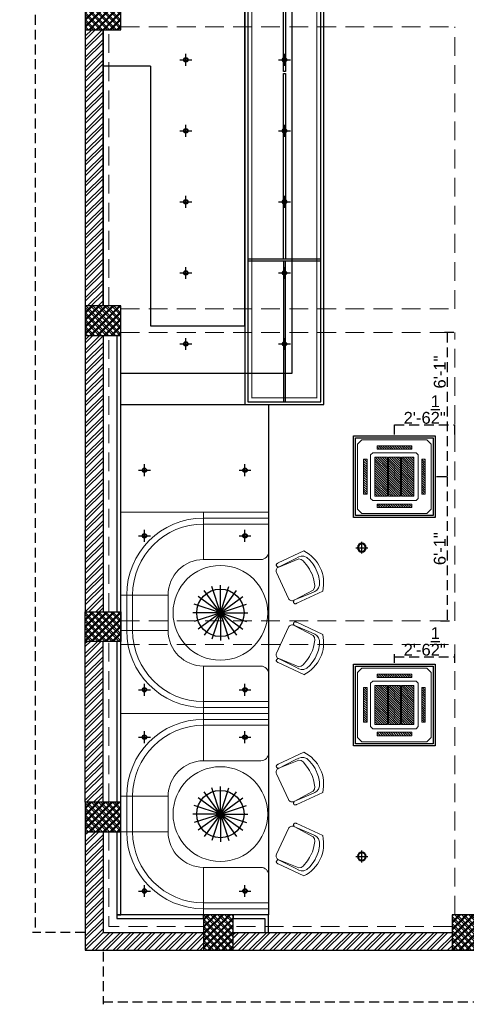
# Model space of a CAD drawing. Header units: inches. Extents: x 105152 to 158499, y 12149 to 30915.
# Tile 14 of 256: x 123135 to 123361, y 17377 to 17876. Entities that reach past the tile are written whole.
import ezdxf

# ---------------------------------------------------------------- set-up
doc = ezdxf.new("R2010")
doc.units = ezdxf.units.IN
doc.header["$MEASUREMENT"] = 0
doc.header["$PDMODE"] = 34
doc.linetypes.add('HIDDEN', pattern=[0.375, 0.25, -0.125])
for name, color, linetype, lineweight in [('-AC-EQUEPMENT', 1, 'Continuous', 20), ('PD_COLUMN', 2, 'Continuous', 60), ('PD_ELEVATION_03', 80, 'Continuous', 25), ('PD_HATCH', 45, 'Continuous', 9)]:
    doc.layers.add(name, color=color, linetype=linetype, lineweight=lineweight)
doc.layers.add('15w led', color=7, linetype='Continuous', true_color=0xe600e6)
doc.layers.add('PD_BASE', color=8, linetype='Continuous', transparency=0.5)
doc.layers.add('PD_DIMENSION', color=101, linetype='Continuous')
doc.layers.add('PD_LIGHTING', color=23, linetype='Continuous')
doc.styles.get("Standard").update_dxf_attribs({"font": 'arial.ttf', "height": 6})
doc.dimstyles.new('ISO-10', dxfattribs={"dimtxt": 6, "dimasz": 0.5, "dimexe": 1.25, "dimexo": 0.625, "dimtad": 1, "dimtoh": 1, "dimdec": 1, "dimlunit": 4, "dimtxsty": 'Standard', "dimblk": 'ARCHTICK', "dimcen": 2.5, "dimclrt": 3, "dimadec": 0, "dimazin": 0, "dimtfac": 1, "dimtdec": 1, "dimtmove": 1, "dimatfit": 3, "dimfxl": 1, "dimarcsym": 0})
pattern_1 = [(45, (268611.2745, 44121.918), (-1.767766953, 1.767766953), []), (135, (268611.2745, 44121.918), (-1.767766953, -1.767766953), [])]

# ---------------------------------------------------------------- blocks, each defined once
blk = doc.blocks.new('_ArchTick')
at = {"color": 0, "linetype": 'ByBlock', "const_width": 0.15}
blk.add_lwpolyline([(-0.5, -0.5), (0.5, 0.5)], dxfattribs=at)
blk = doc.blocks.new('*D252')
at = {"layer": 'Defpoints', "color": 0, "ltscale": 20, "transparency": 16777216}
for p in [(123725.99, 17422.43), (123176.99, 17413.43), (123725.99, 17378.27)]:
    blk.add_point(p, dxfattribs=at)
at = {"layer": 'PD_DIMENSION', "color": 0, "linetype": 'HIDDEN', "lineweight": -2, "ltscale": 20, "transparency": 16777216}
for p, q in [((123176.99, 17403.67), (123176.99, 17377.02)), ((123725.99, 17403.67), (123725.99, 17377.02)), ((123176.99, 17378.27), (123725.99, 17378.27))]:
    blk.add_line(p, q, dxfattribs=at)
at = {"layer": 'PD_DIMENSION', "color": 0, "lineweight": -2, "ltscale": 20, "transparency": 16777216, "xscale": 0.5, "yscale": 0.5, "zscale": 0.5, "rotation": 180}
blk.add_blockref('_ArchTick', (123176.99, 17378.27), dxfattribs=at)
at = {"layer": 'PD_DIMENSION', "color": 0, "lineweight": -2, "ltscale": 20, "transparency": 16777216, "xscale": 0.5, "yscale": 0.5, "zscale": 0.5}
blk.add_blockref('_ArchTick', (123725.99, 17378.27), dxfattribs=at)
at = {"layer": 'PD_DIMENSION', "color": 3, "ltscale": 20, "transparency": 16777216, "insert": (123451.49, 17381.95), "char_height": 6, "attachment_point": 5}
blk.add_mtext('45\'-9"', dxfattribs=at)
blk = doc.blocks.new('*D251')
at = {"layer": 'Defpoints', "color": 0, "ltscale": 20, "transparency": 16777216}
for p in [(123176.99, 18343.43), (123142.49, 17413.43), (123176.99, 17413.43)]:
    blk.add_point(p, dxfattribs=at)
at = {"layer": 'PD_DIMENSION', "color": 0, "linetype": 'HIDDEN', "lineweight": -2, "ltscale": 20, "transparency": 16777216}
for p, q in [((123167.89, 18343.43), (123141.24, 18343.43)), ((123142.49, 18343.43), (123142.49, 17413.43)), ((123167.89, 17413.43), (123141.24, 17413.43))]:
    blk.add_line(p, q, dxfattribs=at)
at = {"layer": 'PD_DIMENSION', "color": 0, "lineweight": -2, "ltscale": 20, "transparency": 16777216, "xscale": 0.5, "yscale": 0.5, "zscale": 0.5}
for p, rotation in [((123142.49, 18343.43), 90), ((123142.49, 17413.43), 270)]:
    blk.add_blockref('_ArchTick', p, dxfattribs=dict(at, rotation=rotation))
at = {"layer": 'PD_DIMENSION', "color": 3, "ltscale": 20, "transparency": 16777216, "insert": (123138.8, 17899.16), "char_height": 6, "attachment_point": 5, "rotation": 90}
blk.add_mtext('77\'-6"', dxfattribs=at)
blk = doc.blocks.new('columns2')
at = {"layer": 'PD_HATCH', "lineweight": 5}
h = blk.add_hatch(dxfattribs=at)
h.set_pattern_fill('ANSI37', color=173, scale=20)
h.paths.add_polyline_path([(387, -250), (387, -268), (369, -268), (369, -250)])
h.paths.add_polyline_path([(18, 0), (18, -15), (0, -15), (0, 0)])
h.paths.add_polyline_path([(18, -828), (18, -813), (0, -813), (0, -828)])
h.paths.add_polyline_path([(201, -870), (186, -870), (186, -888), (201, -888)])
h.paths.add_polyline_path([(570, -870), (555, -870), (555, -888), (570, -888)])
h.paths.add_polyline_path([(754.5, -870), (739.5, -870), (739.5, -888), (754.5, -888)])
h.paths.add_polyline_path([(934.5, -870), (919.5, -870), (919.5, -888), (934.5, -888)])
h.paths.add_polyline_path([(385.5, -870), (370.5, -870), (370.5, -888), (385.5, -888)])
h.paths.add_polyline_path([(201, 42), (186, 42), (186, 60), (201, 60)])
h.paths.add_polyline_path([(387, -578), (387, -560), (369, -560), (369, -578)])
h.paths.add_polyline_path([(1116, -731.5), (1116, -716.5), (1098, -716.5), (1098, -731.5)])
h.paths.add_polyline_path([(1116, -111.5), (1116, -96.5), (1098, -96.5), (1098, -111.5)])
h.paths.add_polyline_path([(1116, -561.5), (1116, -576.5), (1098, -576.5), (1098, -561.5)])
h.paths.add_polyline_path([(1116, -251.5), (1116, -266.5), (1098, -266.5), (1098, -251.5)])
h.paths.add_polyline_path([(0, -731.5), (0, -716.5), (18, -716.5), (18, -731.5)])
h.paths.add_polyline_path([(0, -111.5), (0, -96.5), (18, -96.5), (18, -111.5)])
h.paths.add_polyline_path([(0, -406.5), (0, -421.5), (18, -421.5), (18, -406.5)])
h.paths.add_polyline_path([(0, -561.5), (0, -576.5), (18, -576.5), (18, -561.5)])
h.paths.add_polyline_path([(0, -251.5), (0, -266.5), (18, -266.5), (18, -251.5)])
h.paths.add_polyline_path([(993, -111.5), (993, -99.5), (984, -99.5), (984, -111.5)])
h.paths.add_polyline_path([(993, -189.5), (993, -201.5), (984, -201.5), (984, -189.5)])
h.paths.add_polyline_path([(903, -111.5), (903, -99.5), (912, -99.5), (912, -111.5)])
h.paths.add_polyline_path([(903, -189.5), (903, -201.5), (912, -201.5), (912, -189.5)])
h.paths.add_polyline_path([(75, -870), (60, -870), (60, -888), (75, -888)])
h.paths.add_polyline_path([(1116, -870), (1101, -870), (1101, -888), (1116, -888)])
h.paths.add_polyline_path([(75, 42), (60, 42), (60, 60), (75, 60)])
h.paths.add_polyline_path([(570, 42), (555, 42), (555, 60), (570, 60)])
h.paths.add_polyline_path([(754.5, 42), (739.5, 42), (739.5, 60), (754.5, 60)])
h.paths.add_polyline_path([(934.5, 42), (919.5, 42), (919.5, 60), (934.5, 60)])
h.paths.add_polyline_path([(385.5, 42), (370.5, 42), (370.5, 60), (385.5, 60)])
h.paths.add_polyline_path([(1116, 42), (1101, 42), (1101, 60), (1116, 60)])
h.paths.add_polyline_path([(738, -250), (738, -268), (756, -268), (756, -250)])
h.paths.add_polyline_path([(756, -578), (756, -560), (738, -560), (738, -578)])
at = {"layer": 'PD_COLUMN', "color": 173, "lineweight": 5}
for points in [[(0, -406.5), (0, -421.5), (18, -421.5), (18, -406.5)], [(0, -561.5), (0, -576.5), (18, -576.5), (18, -561.5)], [(0, -731.5), (0, -716.5), (18, -716.5), (18, -731.5)], [(18, -828), (18, -813), (0, -813), (0, -828)], [(75, -870), (60, -870), (60, -888), (75, -888)], [(201, -870), (186, -870), (186, -888), (201, -888)]]:
    blk.add_lwpolyline(points, close=True, dxfattribs=at)
at = {"layer": 'PD_HATCH', "color": 173, "linetype": 'HIDDEN', "lineweight": 5, "ltscale": 38}
for p, q in [((0, -561.5), (0, -421.5)), ((12, -561.5), (12, -421.5)), ((18, -420), (187.5, -420)), ((187.5, -563), (187.5, -420)), ((18, -563), (187.5, -563)), ((0, -716.5), (0, -576.5)), ((12, -716.5), (12, -576.5)), ((18, -575), (187.5, -575)), ((187.5, -721), (187.5, -575)), ((18, -721), (187.5, -721)), ((0, -813), (0, -731.5)), ((12, -813), (12, -731.5)), ((18, -733), (187.5, -733)), ((187.5, -870), (187.5, -733)), ((0, -828), (0, -888)), ((12, -828), (12, -876)), ((60, -876), (12, -876)), ((186, -876), (75, -876)), ((60, -888), (0, -888)), ((186, -888), (75, -888))]:
    blk.add_line(p, q, dxfattribs=at)
blk = doc.blocks.new('PENDANT LIGHT')
for q in [(-8.33, 11.26), (-4.42, 13.24), (-0.1, 13.93), (4.23, 13.24), (8.13, 11.26), (-11.42, 8.16), (11.23, 8.16), (-13.41, 4.26), (13.22, 4.26), (-14.1, -0.07), (-13.41, -4.4), (-11.42, -8.3), (-8.33, -11.4), (-4.42, -13.39), (-0.1, -14.07), (4.23, -13.39), (8.13, -11.4), (11.23, -8.3), (13.22, -4.4), (13.9, -0.07)]:
    blk.add_line((-0.1, -0.07), q)
blk.add_circle((-0.1, -0.07), 12)
blk = doc.blocks.new('dgdg')
h = blk.add_hatch()
h.set_pattern_fill('ANSI31', color=256, scale=150)
h.paths.add_polyline_path([(-20, -226), (-60, -226), (-60, -626), (-20, -626)])
h.paths.add_polyline_path([(-175, -71), (-575, -71), (-575, -111), (-175, -111)])
h.paths.add_polyline_path([(-690, -226), (-730, -226), (-730, -626), (-690, -626)])
h.paths.add_polyline_path([(-175, -741), (-575, -741), (-575, -781), (-175, -781)])
h = blk.add_hatch()
h.set_pattern_fill('ANSI31', color=256, scale=150)
h.set_pattern_definition([(45, (17390.127, 13433.387), (-13.258252, 13.258252), [])])
h.paths.add_polyline_path([(-455, -651), (-600, -651), (-600, -201), (-455, -201)])
h.paths.add_polyline_path([(-295, -201), (-150, -201), (-150, -651), (-295, -651)])
h.paths.add_polyline_path([(-305, -651), (-445, -651), (-445, -201), (-305, -201)])
for points in [[(-750, -1), (0, -1), (50, -51), (50, -801), (0, -851), (-750, -851), (-800, -801), (-800, -51)], [(-575, -71), (-175, -71), (-175, -111), (-575, -111)], [(-690, -626), (-690, -226), (-730, -226), (-730, -626)], [(-625, -151), (-125, -151), (-100, -176), (-100, -676), (-125, -701), (-625, -701), (-650, -676), (-650, -176)], [(-60, -626), (-60, -226), (-20, -226), (-20, -626)], [(-575, -781), (-175, -781), (-175, -741), (-575, -741)]]:
    blk.add_lwpolyline(points, close=True)
for points in [[(-455, -651), (-600, -651), (-600, -201), (-455, -201), (-455, -651)], [(-305, -651), (-445, -651), (-445, -201), (-305, -201), (-305, -651)], [(-295, -201), (-150, -201), (-150, -651), (-295, -651), (-295, -201)]]:
    blk.add_lwpolyline(points)
blk = doc.blocks.new('ight 18w')
at = {"lineweight": 25}
for p, q in [((6, 0), (-6, 0)), ((0, 6), (0, -6))]:
    blk.add_line(p, q, dxfattribs=at)
for radius in [4.5, 3.75]:
    blk.add_circle((0, 0), radius, dxfattribs=at)
blk = doc.blocks.new('GFHFGSDF')
at = {"lineweight": 25}
for p, q in [((-3, 0), (3, 0)), ((0, -3), (0, 3))]:
    blk.add_line(p, q, dxfattribs=at)
for radius in [1.12, 0.938]:
    blk.add_circle((0, 0), radius, dxfattribs=at)
blk = doc.blocks.new('*D263')
at = {"layer": 'Defpoints', "color": 0, "ltscale": 20, "transparency": 16777216}
for p in [(123355.49, 17717.43), (123345.49, 17644.43), (123351.5, 17644.43)]:
    blk.add_point(p, dxfattribs=at)
at = {"layer": 'PD_DIMENSION', "color": 0, "linetype": 'HIDDEN', "lineweight": -2, "ltscale": 20, "transparency": 16777216}
for p, q in [((123354.87, 17717.43), (123350.25, 17717.43)), ((123351.5, 17717.43), (123351.5, 17644.43)), ((123346.12, 17644.43), (123352.75, 17644.43))]:
    blk.add_line(p, q, dxfattribs=at)
at = {"layer": 'PD_DIMENSION', "color": 0, "lineweight": -2, "ltscale": 20, "transparency": 16777216, "xscale": 0.5, "yscale": 0.5, "zscale": 0.5}
for p, rotation in [((123351.5, 17717.43), 90), ((123351.5, 17644.43), 270)]:
    blk.add_blockref('_ArchTick', p, dxfattribs=dict(at, rotation=rotation))
at = {"layer": 'PD_DIMENSION', "color": 3, "ltscale": 20, "transparency": 16777216, "insert": (123347.81, 17697.44), "char_height": 6, "attachment_point": 5, "rotation": 90}
blk.add_mtext('6\'-1"', dxfattribs=at)
blk = doc.blocks.new('*D264')
at = {"layer": 'Defpoints', "color": 0, "ltscale": 20, "transparency": 16777216}
for p in [(123345.49, 17644.43), (123347.6, 17571.43), (123351.5, 17571.43)]:
    blk.add_point(p, dxfattribs=at)
at = {"layer": 'PD_DIMENSION', "color": 0, "linetype": 'HIDDEN', "lineweight": -2, "ltscale": 20, "transparency": 16777216}
for p, q in [((123346.12, 17644.43), (123352.75, 17644.43)), ((123351.5, 17644.43), (123351.5, 17571.43)), ((123348.23, 17571.43), (123352.75, 17571.43))]:
    blk.add_line(p, q, dxfattribs=at)
at = {"layer": 'PD_DIMENSION', "color": 0, "lineweight": -2, "ltscale": 20, "transparency": 16777216, "xscale": 0.5, "yscale": 0.5, "zscale": 0.5}
for p, rotation in [((123351.5, 17644.43), 90), ((123351.5, 17571.43), 270)]:
    blk.add_blockref('_ArchTick', p, dxfattribs=dict(at, rotation=rotation))
at = {"layer": 'PD_DIMENSION', "color": 3, "ltscale": 20, "transparency": 16777216, "insert": (123347.81, 17607.93), "char_height": 6, "attachment_point": 5, "rotation": 90}
blk.add_mtext('6\'-1"', dxfattribs=at)
blk = doc.blocks.new('*D265')
at = {"layer": 'Defpoints', "color": 0, "ltscale": 20, "transparency": 16777216}
for p in [(123355.49, 17670.71), (123324.79, 17665.13), (123355.49, 17665.13)]:
    blk.add_point(p, dxfattribs=at)
at = {"layer": 'PD_DIMENSION', "color": 0, "linetype": 'HIDDEN', "lineweight": -2, "ltscale": 20, "transparency": 16777216}
for p, q in [((123324.79, 17665.75), (123324.79, 17671.96)), ((123324.79, 17670.71), (123355.49, 17670.71)), ((123355.49, 17665.75), (123355.49, 17671.96))]:
    blk.add_line(p, q, dxfattribs=at)
at = {"layer": 'PD_DIMENSION', "color": 0, "lineweight": -2, "ltscale": 20, "transparency": 16777216, "xscale": 0.5, "yscale": 0.5, "zscale": 0.5, "rotation": 180}
blk.add_blockref('_ArchTick', (123324.79, 17670.71), dxfattribs=at)
at = {"layer": 'PD_DIMENSION', "color": 0, "lineweight": -2, "ltscale": 20, "transparency": 16777216, "xscale": 0.5, "yscale": 0.5, "zscale": 0.5}
blk.add_blockref('_ArchTick', (123355.49, 17670.71), dxfattribs=at)
at = {"layer": 'PD_DIMENSION', "color": 3, "ltscale": 20, "transparency": 16777216, "insert": (123340.14, 17678.41), "char_height": 6, "attachment_point": 5}
blk.add_mtext('2\'-6{\\H1.000000x;\\S1/2;}"', dxfattribs=at)
blk = doc.blocks.new('*D267')
at = {"layer": 'Defpoints', "color": 0, "ltscale": 20, "transparency": 16777216}
for p in [(123355.49, 17553.19), (123324.79, 17549.43), (123355.49, 17549.43)]:
    blk.add_point(p, dxfattribs=at)
at = {"layer": 'PD_DIMENSION', "color": 0, "linetype": 'HIDDEN', "lineweight": -2, "ltscale": 20, "transparency": 16777216}
for p, q in [((123324.79, 17550.05), (123324.79, 17554.44)), ((123324.79, 17553.19), (123355.49, 17553.19)), ((123355.49, 17550.05), (123355.49, 17554.44))]:
    blk.add_line(p, q, dxfattribs=at)
at = {"layer": 'PD_DIMENSION', "color": 0, "lineweight": -2, "ltscale": 20, "transparency": 16777216, "xscale": 0.5, "yscale": 0.5, "zscale": 0.5, "rotation": 180}
blk.add_blockref('_ArchTick', (123324.79, 17553.19), dxfattribs=at)
at = {"layer": 'PD_DIMENSION', "color": 0, "lineweight": -2, "ltscale": 20, "transparency": 16777216, "xscale": 0.5, "yscale": 0.5, "zscale": 0.5}
blk.add_blockref('_ArchTick', (123355.49, 17553.19), dxfattribs=at)
at = {"layer": 'PD_DIMENSION', "color": 3, "ltscale": 20, "transparency": 16777216, "insert": (123340.14, 17560.89), "char_height": 6, "attachment_point": 5}
blk.add_mtext('2\'-6{\\H1.000000x;\\S1/2;}"', dxfattribs=at)
blk = doc.blocks.new('A$C57124B3B')
at = {"color": 251, "lineweight": 5}
for p, q in [((46, 504), (46, 109)), ((665, 109), (665, 506))]:
    blk.add_line(p, q, dxfattribs=at)
blk.add_lwpolyline([(353, 144), (310, 144), (260, 151), (165, 175), (136, 193), (116, 221), (100, 522, -0.429937), (157, 583), (553, 583, -0.429937), (610, 522), (594, 221), (575, 193), (545, 175), (450, 151), (401, 144), (357, 144)], format="xyb", dxfattribs=at)
for points in [[(100, 525), (95, 530), (90, 534), (86, 537), (82, 539), (78, 541), (75, 542), (71, 542), (68, 542), (66, 541), (63, 541), (61, 540), (59, 539), (57, 538), (55, 537), (54, 535), (52, 534), (51, 532), (50, 529), (49, 526), (48, 522), (47, 516), (46, 509), (46, 506)], [(100, 525), (92, 265), (90, 207), (95, 175), (111, 140), (143, 111), (197, 86), (269, 70), (318, 65), (357, 65)], [(610, 525), (619, 265), (621, 207), (615, 175), (599, 140), (568, 111), (513, 86), (441, 70), (392, 65), (354, 65)], [(610, 525), (615, 530), (620, 534), (624, 537), (629, 539), (632, 541), (636, 542), (639, 542), (642, 542), (645, 541), (647, 541), (650, 540), (652, 539), (653, 538), (655, 537), (657, 535), (658, 534), (659, 532), (660, 529), (662, 526), (663, 522), (664, 516), (664, 509), (665, 506)]]:
    blk.add_lwpolyline(points, dxfattribs=at)
blk.add_arc((355, 499), 498, 231.563, 308.437, dxfattribs=at)
blk = doc.blocks.new('FIXEDSEATING012')
at = {"color": 251, "lineweight": 5}
for p, q in [((0, 0), (0, -102)), ((75, 0), (0, 0)), ((42, -24), (42, 0)), ((75, -3), (75, 0)), ((75, -3), (42, -3)), ((75, -20), (75, -3)), ((42, -6), (75, -6)), ((42, -24), (71, -24)), ((24, -42), (0, -42)), ((3, -42), (3, -60)), ((6, -42), (6, -60)), ((24, -42), (24, -60)), ((24, -60), (0, -60)), ((42, -78), (71, -78)), ((42, -78), (42, -102)), ((75, -102), (75, -82)), ((42, -96), (75, -96)), ((75, -99), (42, -99)), ((75, -102), (0, -102))]:
    blk.add_line(p, q, dxfattribs=at)
blk.add_circle((50.51, -51), 24, dxfattribs=at)
for centre, radius, start, end in [((42, -42), 39, 90, 180), ((42, -42), 36, 90, 180), ((42, -42), 18, 90, 180), ((71, -20), 4, 270, 0), ((42, -60), 39, 180, 270), ((42, -60), 36, 180, 270), ((42, -60), 18, 180, 270), ((71, -82), 4, 0, 90)]:
    blk.add_arc(centre, radius, start, end, dxfattribs=at)
at = {"color": 251, "extrusion": (0, 0, -1), "yscale": 0.03640297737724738, "zscale": -0.03640297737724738}
for p, xscale, rotation in [((-95.77, -16.47), 0.03640297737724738, 245), ((-95.77, -85.53), -0.03640297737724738, 295)]:
    blk.add_blockref('A$C57124B3B', p, dxfattribs=dict(at, xscale=xscale, rotation=rotation))
blk = doc.blocks.new('5T2G3')
at = {"color": 251, "lineweight": 5}
blk.add_lwpolyline([(-65.1, 22.42), (-29.1, 22.42), (-29.1, 58.42), (-65.1, 58.42)], close=True, dxfattribs=at)
at = {"color": 251, "extrusion": (0, 0, -1), "yscale": 0.03640297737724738, "zscale": -0.03640297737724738}
for p, xscale, rotation in [((58.84, 79.7), 0.03640297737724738, 180.3099349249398), ((86.38, 27.68), 0.03640297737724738, 90.30993492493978), ((7.82, 27.68), -0.03640297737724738, 269.6900650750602), ((58.84, 1.14), -0.03640297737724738, 359.6900650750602)]:
    blk.add_blockref('A$C57124B3B', p, dxfattribs=dict(at, xscale=xscale, rotation=rotation))

msp = doc.modelspace()

# ---------------------------------------------------------------- hatches: boundary and pattern name
at = {"layer": 'PD_BASE'}
h = msp.add_hatch(dxfattribs=at)
h.set_pattern_fill('ANSI32', color=256, scale=10)
h.set_pattern_definition([(45, (123173.841, 17518.1774), (-2.65165, 2.65165), []), (45, (123175.6088, 17518.1774), (-2.65165, 2.65165), [])])
h.paths.add_polyline_path([(123176.99, 17560.93), (123167.99, 17560.93), (123167.99, 17479.43), (123176.99, 17479.43)])
h.paths.add_polyline_path([(123538.49, 17413.43), (123368.99, 17413.43), (123368.99, 17404.43), (123538.49, 17404.43)])
h.paths.add_polyline_path([(123722.99, 17413.43), (123553.49, 17413.43), (123553.49, 17404.43), (123722.99, 17404.43)])
h.paths.add_polyline_path([(123176.99, 18277.43), (123167.99, 18277.43), (123167.99, 18195.93), (123176.99, 18195.93)])
h.paths.add_polyline_path([(123176.99, 18180.93), (123167.99, 18180.93), (123167.99, 18040.93), (123176.99, 18040.93)])
h.paths.add_polyline_path([(123176.99, 18025.93), (123167.99, 18025.93), (123167.99, 17885.93), (123176.99, 17885.93)])
h.paths.add_polyline_path([(123176.99, 17870.93), (123167.99, 17870.93), (123167.99, 17730.93), (123176.99, 17730.93)])
h.paths.add_polyline_path([(123176.99, 17715.93), (123167.99, 17715.93), (123167.99, 17575.93), (123176.99, 17575.93)])
h.paths.add_polyline_path([(124268.99, 18352.43), (124102.49, 18352.43), (124102.49, 18343.43), (124268.99, 18343.43)])
h.paths.add_polyline_path([(124087.49, 18352.43), (123922.49, 18352.43), (123922.49, 18343.43), (124087.49, 18343.43)])
h.paths.add_polyline_path([(123907.49, 18352.43), (123737.99, 18352.43), (123737.99, 18343.43), (123907.49, 18343.43)])
h.paths.add_polyline_path([(123722.99, 18352.43), (123553.49, 18352.43), (123553.49, 18343.43), (123722.99, 18343.43)])
h.paths.add_polyline_path([(123353.99, 18352.43), (123242.99, 18352.43), (123242.99, 18343.43), (123353.99, 18343.43)])
h.paths.add_polyline_path([(123227.99, 18352.43), (123167.99, 18352.43), (123167.99, 18292.43), (123176.99, 18292.43), (123176.99, 18343.43), (123227.99, 18343.43)])
h.paths.add_polyline_path([(123176.99, 17464.43), (123167.99, 17464.43), (123167.99, 17404.43), (123227.99, 17404.43), (123227.99, 17413.43), (123176.99, 17413.43)])
h.paths.add_polyline_path([(123353.99, 17413.43), (123242.99, 17413.43), (123242.99, 17404.43), (123353.99, 17404.43)])
h.paths.add_polyline_path([(123762.74, 17413.43), (123737.99, 17413.43), (123737.99, 17404.43), (123762.74, 17404.43)])
h.paths.add_polyline_path([(123907.49, 17413.43), (123882.74, 17413.43), (123882.74, 17404.43), (123907.49, 17404.43)])
h.paths.add_polyline_path([(123944.99, 17413.43), (123922.49, 17413.43), (123922.49, 17404.43), (123944.99, 17404.43)])
h.paths.add_polyline_path([(124087.49, 17413.43), (124064.99, 17413.43), (124064.99, 17404.43), (124087.49, 17404.43)])
h.paths.add_polyline_path([(124124.99, 17413.43), (124102.49, 17413.43), (124102.49, 17404.43), (124124.99, 17404.43)])
h.paths.add_polyline_path([(124268.99, 17413.43), (124244.99, 17413.43), (124244.99, 17404.43), (124268.99, 17404.43)])
h.paths.add_polyline_path([(124283.99, 17422.43), (124274.99, 17422.43)])
h.paths.add_polyline_path([(124283.99, 17560.93), (124274.99, 17560.93), (124274.99, 17422.43), (124283.99, 17422.43)])
h.paths.add_polyline_path([(124283.99, 17715.93), (124274.99, 17715.93), (124274.99, 17575.93), (124283.99, 17575.93)])
h.paths.add_polyline_path([(124283.99, 18025.93), (124274.99, 18025.93), (124274.99, 17730.93), (124283.99, 17730.93)])
h.paths.add_polyline_path([(124283.99, 18334.43), (124274.99, 18334.43), (124274.99, 18195.93), (124283.99, 18195.93)])
h.paths.add_polyline_path([(124265.99, 18192.93), (124160.99, 18192.93), (124160.99, 18183.93), (124265.99, 18183.93)])
h.paths.add_polyline_path([(124160.99, 18180.93), (124151.99, 18180.93), (124151.99, 18102.93), (124160.99, 18102.93)])
h.paths.add_polyline_path([(124151.99, 18192.93), (124079.99, 18192.93), (124079.99, 18183.93), (124151.99, 18183.93)])
h.paths.add_polyline_path([(124079.99, 18180.93), (124070.99, 18180.93), (124070.99, 18102.93), (124079.99, 18102.93)])
h.paths.add_polyline_path([(124070.99, 18192.93), (123989.99, 18192.93), (123989.99, 18090.93), (124016.99, 18090.93), (124016.99, 18099.93), (123998.99, 18099.93), (123998.99, 18183.93), (124070.99, 18183.93)])
h.paths.add_polyline_path([(124070.99, 18099.93), (124052.99, 18099.93), (124052.99, 18090.93), (124070.99, 18090.93)], flags=17)
h.paths.add_polyline_path([(124097.99, 18099.93), (124079.99, 18099.93), (124079.99, 18090.93), (124097.99, 18090.93)])
h.paths.add_polyline_path([(124151.99, 18099.93), (124133.99, 18099.93), (124133.99, 18090.93), (124151.99, 18090.93)])
h.paths.add_polyline_path([(124160.99, 18090.93), (124151.99, 18090.93), (124151.99, 18027.93), (124160.99, 18027.93)])
h.paths.add_polyline_path([(124283.99, 18041.93), (124274.99, 18041.93), (124274.99, 18040.93), (124283.99, 18040.93)])
h.paths.add_polyline_path([(124283.99, 18180.93), (124274.99, 18180.93), (124274.99, 18161.93), (124283.99, 18161.93)])
h.paths.add_polyline_path([(123405.74, 18343.43), (123405.74, 18352.43), (123368.99, 18352.43), (123368.99, 18343.43)])
h.paths.add_polyline_path([(123501.74, 18352.43), (123501.74, 18343.43), (123538.49, 18343.43), (123538.49, 18352.43)])
h = msp.add_hatch(dxfattribs=at)
h.set_pattern_fill('ANSI37', color=256, scale=20)
h.set_pattern_definition(pattern_1)
h.paths.add_polyline_path([(123167.99, 17885.93), (123167.99, 17870.93), (123185.99, 17870.93), (123185.99, 17885.93)])
h = msp.add_hatch(dxfattribs=at)
h.set_pattern_fill('ANSI37', color=256, scale=20)
h.set_pattern_definition(pattern_1)
h.paths.add_polyline_path([(123167.99, 17730.93), (123167.99, 17715.93), (123185.99, 17715.93), (123185.99, 17730.93)])
h = msp.add_hatch(dxfattribs=at)
h.set_pattern_fill('ANSI37', color=256, scale=20)
h.set_pattern_definition(pattern_1)
h.paths.add_polyline_path([(123167.99, 17560.93), (123167.99, 17575.93), (123185.99, 17575.93), (123185.99, 17560.93)])
h = msp.add_hatch(dxfattribs=at)
h.set_pattern_fill('ANSI37', color=256, scale=20)
h.set_pattern_definition(pattern_1)
h.paths.add_polyline_path([(123167.99, 17464.43), (123167.99, 17479.43), (123185.99, 17479.43), (123185.99, 17464.43)])
h = msp.add_hatch(dxfattribs=at)
h.set_pattern_fill('ANSI37', color=256, scale=20)
h.set_pattern_definition(pattern_1)
h.paths.add_polyline_path([(123242.99, 17404.43), (123227.99, 17404.43), (123227.99, 17422.43), (123242.99, 17422.43)])
h = msp.add_hatch(dxfattribs=at)
h.set_pattern_fill('ANSI37', color=256, scale=20)
h.set_pattern_definition(pattern_1)
h.paths.add_polyline_path([(123368.99, 17404.43), (123353.99, 17404.43), (123353.99, 17422.43), (123368.99, 17422.43)])

# ---------------------------------------------------------------- linework, layer by layer
for p, q in [((123288.99, 17680.93), (123288.99, 17922.43)), ((123248.99, 17720.93), (123248.99, 17906.43)), ((123272.99, 17696.93), (123272.99, 17906.43)), ((123200.99, 17852.43), (123176.99, 17852.43)), ((123200.99, 17852.43), (123200.99, 17720.93)), ((123200.99, 17720.93), (123248.99, 17720.93)), ((123185.99, 17696.93), (123272.99, 17696.93)), ((123185.99, 17680.93), (123288.99, 17680.93))]:
    msp.add_line(p, q, dxfattribs=at)
at = {"layer": 'PD_BASE', "lineweight": 30}
for p, q in [((123167.99, 17870.93), (123167.99, 17730.93)), ((123176.99, 17870.93), (123176.99, 17730.93)), ((123167.99, 17715.93), (123167.99, 17575.93)), ((123176.99, 17715.93), (123176.99, 17575.93)), ((123167.99, 17479.43), (123167.99, 17560.93)), ((123176.99, 17479.43), (123176.99, 17560.93)), ((123167.99, 17464.43), (123167.99, 17404.43)), ((123176.99, 17464.43), (123176.99, 17413.43)), ((123176.99, 17413.43), (123227.99, 17413.43)), ((123242.99, 17413.43), (123353.99, 17413.43)), ((123167.99, 17404.43), (123353.99, 17404.43))]:
    msp.add_line(p, q, dxfattribs=at)
at = {"layer": 'PD_BASE'}
for points in [[(123167.99, 17885.93), (123167.99, 17870.93), (123185.99, 17870.93), (123185.99, 17885.93)], [(123167.99, 17730.93), (123167.99, 17715.93), (123185.99, 17715.93), (123185.99, 17730.93)], [(123183.99, 17715.93), (123183.99, 17575.93), (123185.99, 17575.93), (123185.99, 17715.93)], [(123167.99, 17560.93), (123167.99, 17575.93), (123185.99, 17575.93), (123185.99, 17560.93)], [(123183.99, 17560.93), (123183.99, 17479.43), (123185.99, 17479.43), (123185.99, 17560.93)], [(123185.99, 17464.43), (123185.99, 17479.43), (123167.99, 17479.43), (123167.99, 17464.43)], [(123183.99, 17464.43), (123183.99, 17422.43), (123185.99, 17422.43), (123185.99, 17464.43)], [(123227.99, 17422.43), (123183.99, 17422.43), (123183.99, 17420.43), (123227.99, 17420.43)], [(123242.99, 17422.43), (123227.99, 17422.43), (123227.99, 17404.43), (123242.99, 17404.43)], [(123368.99, 17422.43), (123353.99, 17422.43), (123353.99, 17404.43), (123368.99, 17404.43)]]:
    msp.add_lwpolyline(points, close=True, dxfattribs=at)
msp.add_lwpolyline([(123260.99, 17413.43), (123260.99, 17422.43), (123242.99, 17422.43), (123242.99, 17420.43), (123258.99, 17420.43), (123258.99, 17413.43)], dxfattribs=at)
at = {"layer": 'PD_ELEVATION_03'}
for p, q in [((123287.49, 17754.68), (123250.49, 17754.68)), ((123287.49, 17753.68), (123250.49, 17753.68))]:
    msp.add_line(p, q, dxfattribs=at)
for points in [[(123185.99, 17422.43), (123185.99, 17730.93), (123176.99, 17730.93), (123176.99, 17870.93), (123185.99, 17870.93), (123185.99, 18180.93), (123260.99, 18180.93), (123260.99, 17922.43), (123248.99, 17922.43), (123248.99, 17680.93), (123260.99, 17680.93), (123260.99, 17422.43)], [(123288.99, 17922.43), (123248.99, 17922.43), (123248.99, 17680.93), (123288.99, 17680.93)], [(123287.49, 17920.93), (123250.49, 17920.93), (123250.49, 17682.43), (123287.49, 17682.43)], [(123269.49, 17849.68), (123268.49, 17849.68), (123268.49, 17920.93), (123269.49, 17920.93)], [(123269.49, 17754.68), (123268.49, 17754.68), (123268.49, 17848.68), (123269.49, 17848.68)], [(123269.49, 17753.68), (123268.49, 17753.68), (123268.49, 17682.43), (123269.49, 17682.43)]]:
    msp.add_lwpolyline(points, close=True, dxfattribs=at)
at = {"layer": 'PD_LIGHTING', "linetype": 'HIDDEN', "ltscale": 10, "const_width": 0.5}
msp.add_lwpolyline([(123285.49, 17918.93), (123252.49, 17918.93), (123252.49, 17684.43), (123285.49, 17684.43)], close=True, dxfattribs=at)
at = {"layer": 'PD_LIGHTING'}
for points in [[(123304.09, 17665.13), (123345.49, 17665.13), (123345.49, 17623.73), (123304.09, 17623.73)], [(123305.09, 17664.13), (123344.49, 17664.13), (123344.49, 17624.73), (123305.09, 17624.73)], [(123304.09, 17549.43), (123345.49, 17549.43), (123345.49, 17508.03), (123304.09, 17508.03)], [(123305.09, 17548.43), (123344.49, 17548.43), (123344.49, 17509.03), (123305.09, 17509.03)]]:
    msp.add_lwpolyline(points, close=True, dxfattribs=at)

# ---------------------------------------------------------------- block references
at = {"layer": '-AC-EQUEPMENT', "color": 251, "true_color": 0x636466, "xscale": -0.04399999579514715, "yscale": 0.04399999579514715, "zscale": 0.04399999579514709}
for p in [(123308.29, 17663.17), (123308.29, 17547.47)]:
    msp.add_blockref('dgdg', p, dxfattribs=at)
at = {"layer": '15w led', "xscale": -0.5, "yscale": 0.5, "zscale": 0.5, "rotation": 90}
for p in [(123308.24, 17608.43), (123308.24, 17451.93)]:
    msp.add_blockref('ight 18w', p, dxfattribs=at)
at = {"layer": 'PD_BASE', "rotation": 45}
for p in [(123470.99, 17825.23), (123470.99, 17726.27)]:
    msp.add_blockref('5T2G3', p, dxfattribs=at)
at = {"layer": 'PD_BASE', "xscale": -1, "rotation": 134.9999999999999}
msp.add_blockref('5T2G3', (123470.99, 17617.87), dxfattribs=at)
at = {"layer": 'PD_BASE'}
for p in [(123185.99, 17626.43), (123185.99, 17524.43)]:
    msp.add_blockref('FIXEDSEATING012', p, dxfattribs=at)
at = {"layer": 'PD_COLUMN'}
msp.add_blockref('columns2', (123167.99, 18292.43), dxfattribs=at)
at = {"layer": 'PD_LIGHTING'}
for name, p in [('GFHFGSDF', (123218.99, 17855.68)), ('GFHFGSDF', (123268.99, 17855.68)), ('GFHFGSDF', (123218.99, 17819.68)), ('GFHFGSDF', (123268.99, 17819.68)), ('GFHFGSDF', (123218.99, 17783.68)), ('GFHFGSDF', (123268.99, 17783.68)), ('GFHFGSDF', (123218.99, 17747.68)), ('GFHFGSDF', (123218.99, 17747.68)), ('GFHFGSDF', (123268.99, 17747.68)), ('GFHFGSDF', (123268.99, 17747.68)), ('GFHFGSDF', (123218.99, 17711.68)), ('GFHFGSDF', (123268.99, 17711.68)), ('GFHFGSDF', (123197.99, 17647.68)), ('GFHFGSDF', (123248.99, 17647.68)), ('GFHFGSDF', (123197.99, 17614.43)), ('GFHFGSDF', (123248.99, 17614.43)), ('PENDANT LIGHT', (123236.6, 17575.5)), ('GFHFGSDF', (123197.99, 17536.43)), ('GFHFGSDF', (123248.99, 17536.43)), ('GFHFGSDF', (123197.99, 17512.43)), ('GFHFGSDF', (123248.99, 17512.43)), ('PENDANT LIGHT', (123236.6, 17473.5)), ('GFHFGSDF', (123197.99, 17434.43)), ('GFHFGSDF', (123248.99, 17434.43))]:
    msp.add_blockref(name, p, dxfattribs=at)

# ---------------------------------------------------------------- dimensions: what is measured, and where the dimension line sits
at = {"layer": 'PD_DIMENSION', "ltscale": 20}
for base, p1, p2, picture, middle in [((123142.49, 17413.43), (123176.99, 18343.43), (123176.99, 17413.43), '*D251', (123142.49, 17899.16)), ((123351.5, 17644.43), (123355.49, 17717.43), (123345.49, 17644.43), '*D263', (123351.5, 17697.44))]:
    dim = msp.add_linear_dim(base=base, p1=p1, p2=p2, angle=90, dimstyle='ISO-10', override={"dimfxl": 25.4, "dimfxlon": 1, "dimarcsym": 1}, dxfattribs=at)
    dim.commit()
    dim.dimension.update_dxf_attribs({"geometry": picture, "text_midpoint": middle, "dimtype": 160})
for base, p1, p2, picture, middle in [((123355.49, 17670.71), (123324.79, 17665.13), (123355.49, 17665.13), '*D265', (123340.14, 17678.41)), ((123355.49, 17553.19), (123324.79, 17549.43), (123355.49, 17549.43), '*D267', (123340.14, 17560.89)), ((123725.99, 17378.27), (123176.99, 17413.43), (123725.99, 17422.43), '*D252', (123451.49, 17381.95))]:
    dim = msp.add_linear_dim(base=base, p1=p1, p2=p2, dimstyle='ISO-10', override={"dimfxl": 25.4, "dimfxlon": 1, "dimarcsym": 1}, dxfattribs=at)
    dim.commit()
    dim.dimension.update_dxf_attribs({"geometry": picture, "text_midpoint": middle})
dim = msp.add_linear_dim(base=(123351.5, 17571.43), p1=(123345.49, 17644.43), p2=(123347.6, 17571.43), angle=90, dimstyle='ISO-10', override={"dimfxl": 25.4, "dimfxlon": 1, "dimarcsym": 1}, dxfattribs=at)
dim.commit()
dim.dimension.update_dxf_attribs({"geometry": '*D264', "text_midpoint": (123347.81, 17607.93)})

doc.saveas('drawing.dxf')
